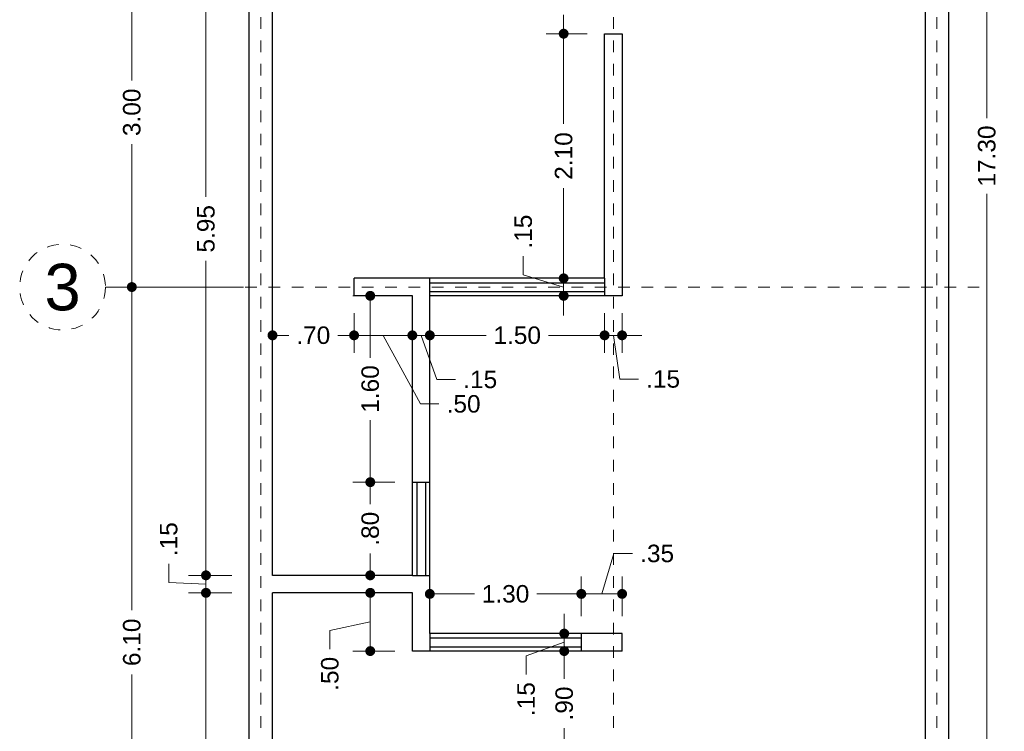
# Model space of a CAD drawing. Header units: millimetres. Extents: x 2562.8 to 2571.4, y 870.8 to 890.6.
# Tile 2 of 4: x 2562.8 to 2571.3, y 876.5 to 882.6. Entities that reach past the tile are written whole.
import ezdxf
from ezdxf.enums import TextEntityAlignment as Align

# ---------------------------------------------------------------- set-up
doc = ezdxf.new("R2010")
doc.units = ezdxf.units.MM
doc.header["$LTSCALE"] = 0.001
doc.linetypes.add('CENTER2', pattern=[28.575, 19.05, -3.175, 3.175, -3.175])
for name, color, linetype, lineweight in [('Cotas', 7, 'Continuous', 18), ('Ejes', 7, 'CENTER2', 5), ('Muros', 7, 'Continuous', 30), ('Ventanas', 250, 'Continuous', 25)]:
    doc.layers.add(name, color=color, linetype=linetype, lineweight=lineweight)
doc.styles.get("Standard").update_dxf_attribs({"font": 'arial.ttf'})
doc.dimstyles.new('1-100', dxfattribs={"dimscale": 100, "dimtxt": 0.0015, "dimasz": 0.00085, "dimexe": 0.0015, "dimexo": 0.0015, "dimgap": 0.0008, "dimtad": 0, "dimzin": 4, "dimdsep": 46, "dimtxsty": 'Standard', "dimblk": 'DOT', "dimcen": 0.09, "dimclrd": 256, "dimclre": 256, "dimclrt": 256, "dimadec": 0, "dimazin": 0, "dimtfac": 1, "dimtmove": 1, "dimatfit": 2, "dimfxl": 0.0015, "dimtfill": 1, "dimtolj": 1, "dimtzin": 4, "dimlwd": -1, "dimlwe": -1, "dimarcsym": 0})

# ---------------------------------------------------------------- blocks, each defined once
blk = doc.blocks.new('_DOT')
at = {"color": 0, "linetype": 'ByBlock'}
blk.add_line((-0.5, 0), (-1, 0), dxfattribs=at)
at = {"color": 0, "linetype": 'ByBlock', "const_width": 0.5}
blk.add_lwpolyline([(-0.25, 0, 1), (0.25, 0, 1)], format="xyb", close=True, dxfattribs=at)
blk = doc.blocks.new('*D4')
at = {"layer": 'Cotas', "transparency": 16777216}
for p, q in [((2564.7467, 883.298), (2563.6394, 883.298)), ((2563.7894, 883.213), (2563.7894, 882.0725)), ((2563.7894, 880.383), (2563.7894, 881.5235)), ((2564.7467, 880.298), (2563.6394, 880.298))]:
    blk.add_line(p, q, dxfattribs=at)
at = {"layer": 'Defpoints', "color": 0, "transparency": 16777216}
for p in [(2563.7894, 883.298), (2564.8967, 883.298), (2564.8967, 880.298)]:
    blk.add_point(p, dxfattribs=at)
at = {"layer": 'Cotas', "transparency": 16777216, "xscale": 0.08499999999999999, "yscale": 0.08499999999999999, "zscale": 0.08499999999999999}
for p, rotation in [((2563.7894, 883.298), 90), ((2563.7894, 880.298), 270)]:
    blk.add_blockref('_DOT', p, dxfattribs=dict(at, rotation=rotation))
at = {"layer": 'Cotas', "transparency": 16777216, "insert": (2563.7894, 881.798), "char_height": 0.15, "attachment_point": 5, "rotation": 90, "bg_fill": 3, "box_fill_scale": 1.1, "bg_fill_color": 256, "bg_fill_true_color": 13158600, "bg_fill_transparency": 0}
blk.add_mtext('\\A1;3.00', dxfattribs=at)
blk = doc.blocks.new('*D10')
at = {"layer": 'Cotas', "transparency": 16777216}
for p, q in [((2564.4257, 877.908), (2564.4257, 877.993)), ((2564.1062, 877.7614), (2564.1062, 877.9214)), ((2564.6467, 877.823), (2564.2757, 877.823)), ((2564.4257, 877.673), (2564.4257, 877.823)), ((2564.4257, 877.673), (2564.4257, 877.823)), ((2564.4257, 877.748), (2564.1062, 877.7614)), ((2564.6467, 877.673), (2564.2757, 877.673)), ((2564.4257, 877.588), (2564.4257, 877.503))]:
    blk.add_line(p, q, dxfattribs=at)
at = {"layer": 'Defpoints', "color": 0, "transparency": 16777216}
for p in [(2564.4257, 877.823), (2564.7967, 877.823), (2564.7967, 877.673)]:
    blk.add_point(p, dxfattribs=at)
at = {"layer": 'Cotas', "transparency": 16777216, "xscale": 0.08499999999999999, "yscale": 0.08499999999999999, "zscale": 0.08499999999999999}
for p, rotation in [((2564.4257, 877.823), 270), ((2564.4257, 877.673), 90)]:
    blk.add_blockref('_DOT', p, dxfattribs=dict(at, rotation=rotation))
at = {"layer": 'Cotas', "transparency": 16777216, "insert": (2564.1062, 878.1334), "char_height": 0.15, "attachment_point": 5, "rotation": 90, "bg_fill": 3, "box_fill_scale": 1.1, "bg_fill_color": 256, "bg_fill_true_color": 13158600, "bg_fill_transparency": 0}
blk.add_mtext('\\A1;.15', dxfattribs=at)
blk = doc.blocks.new('*D11')
at = {"layer": 'Cotas', "transparency": 16777216}
for p, q in [((2564.6467, 883.773), (2564.2757, 883.773)), ((2564.4257, 883.688), (2564.4257, 881.0734)), ((2564.4257, 877.908), (2564.4257, 880.5226)), ((2564.6467, 877.823), (2564.2757, 877.823))]:
    blk.add_line(p, q, dxfattribs=at)
at = {"layer": 'Defpoints', "color": 0, "transparency": 16777216}
for p in [(2564.4257, 883.773), (2564.7967, 883.773), (2564.7967, 877.823)]:
    blk.add_point(p, dxfattribs=at)
at = {"layer": 'Cotas', "transparency": 16777216, "xscale": 0.08499999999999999, "yscale": 0.08499999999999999, "zscale": 0.08499999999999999}
for p, rotation in [((2564.4257, 883.773), 90), ((2564.4257, 877.823), 270)]:
    blk.add_blockref('_DOT', p, dxfattribs=dict(at, rotation=rotation))
at = {"layer": 'Cotas', "transparency": 16777216, "insert": (2564.4257, 880.798), "char_height": 0.15, "attachment_point": 5, "rotation": 90, "bg_fill": 3, "box_fill_scale": 1.1, "bg_fill_color": 256, "bg_fill_true_color": 13158600, "bg_fill_transparency": 0}
blk.add_mtext('\\A1;5.95', dxfattribs=at)
blk = doc.blocks.new('*D23')
at = {"layer": 'Cotas', "transparency": 16777216}
for p, q in [((2570.9467, 890.073), (2571.2768, 890.073)), ((2571.1268, 889.988), (2571.1268, 881.7488)), ((2571.1268, 872.858), (2571.1268, 881.0972)), ((2570.9467, 872.773), (2571.2768, 872.773))]:
    blk.add_line(p, q, dxfattribs=at)
at = {"layer": 'Defpoints', "color": 0, "transparency": 16777216}
for p in [(2570.7967, 890.073), (2570.7967, 872.773), (2571.1268, 872.773)]:
    blk.add_point(p, dxfattribs=at)
at = {"layer": 'Cotas', "transparency": 16777216, "xscale": 0.08499999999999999, "yscale": 0.08499999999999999, "zscale": 0.08499999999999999}
for p, rotation in [((2571.1268, 890.073), 90), ((2571.1268, 872.773), 270)]:
    blk.add_blockref('_DOT', p, dxfattribs=dict(at, rotation=rotation))
at = {"layer": 'Cotas', "transparency": 16777216, "insert": (2571.1268, 881.423), "char_height": 0.15, "attachment_point": 5, "rotation": 90, "bg_fill": 3, "box_fill_scale": 1.1, "bg_fill_color": 256, "bg_fill_true_color": 13158600, "bg_fill_transparency": 0}
blk.add_mtext('\\A1;17.30', dxfattribs=at)
blk = doc.blocks.new('*D27')
at = {"layer": 'Cotas', "transparency": 16777216}
for p, q in [((2567.3023, 877.173), (2567.6504, 877.173)), ((2567.5004, 877.088), (2567.5004, 876.9341)), ((2567.5004, 876.358), (2567.5004, 876.5119)), ((2567.6967, 876.273), (2567.3504, 876.273))]:
    blk.add_line(p, q, dxfattribs=at)
at = {"layer": 'Defpoints', "color": 0, "transparency": 16777216}
for p in [(2567.1523, 877.173), (2567.5004, 877.173), (2567.8467, 876.273)]:
    blk.add_point(p, dxfattribs=at)
at = {"layer": 'Cotas', "transparency": 16777216, "xscale": 0.08499999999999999, "yscale": 0.08499999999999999, "zscale": 0.08499999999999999}
for p, rotation in [((2567.5004, 877.173), 90), ((2567.5004, 876.273), 270)]:
    blk.add_blockref('_DOT', p, dxfattribs=dict(at, rotation=rotation))
at = {"layer": 'Cotas', "transparency": 16777216, "insert": (2567.5004, 876.723), "char_height": 0.15, "attachment_point": 5, "rotation": 90, "bg_fill": 3, "box_fill_scale": 1.1, "bg_fill_color": 256, "bg_fill_true_color": 13158600, "bg_fill_transparency": 0}
blk.add_mtext('\\A1;.90', dxfattribs=at)
blk = doc.blocks.new('*D28')
at = {"layer": 'Cotas', "transparency": 16777216}
for p, q in [((2566.3467, 877.473), (2566.3467, 877.8136)), ((2567.6467, 877.473), (2567.6467, 877.8136)), ((2566.4317, 877.6636), (2566.7292, 877.6636)), ((2567.5617, 877.6636), (2567.2642, 877.6636))]:
    blk.add_line(p, q, dxfattribs=at)
at = {"layer": 'Defpoints', "color": 0, "transparency": 16777216}
for p in [(2567.6467, 877.6636), (2566.3467, 877.323), (2567.6467, 877.323)]:
    blk.add_point(p, dxfattribs=at)
at = {"layer": 'Cotas', "transparency": 16777216, "xscale": 0.08499999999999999, "yscale": 0.08499999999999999, "zscale": 0.08499999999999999, "rotation": 180}
blk.add_blockref('_DOT', (2566.3467, 877.6636), dxfattribs=at)
at = {"layer": 'Cotas', "transparency": 16777216, "xscale": 0.08499999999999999, "yscale": 0.08499999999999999, "zscale": 0.08499999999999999}
blk.add_blockref('_DOT', (2567.6467, 877.6636), dxfattribs=at)
at = {"layer": 'Cotas', "transparency": 16777216, "insert": (2566.9967, 877.6636), "char_height": 0.15, "attachment_point": 5, "bg_fill": 3, "box_fill_scale": 1.1, "bg_fill_color": 256, "bg_fill_true_color": 13158600, "bg_fill_transparency": 0}
blk.add_mtext('\\A1;1.30', dxfattribs=at)
blk = doc.blocks.new('*D29')
at = {"layer": 'Cotas', "transparency": 16777216}
for p, q in [((2567.8217, 877.6636), (2567.9257, 878.0102)), ((2567.9257, 878.0102), (2568.0857, 878.0102)), ((2567.6467, 877.473), (2567.6467, 877.8136)), ((2567.9967, 877.473), (2567.9967, 877.8136)), ((2567.7317, 877.6636), (2567.9117, 877.6636))]:
    blk.add_line(p, q, dxfattribs=at)
at = {"layer": 'Defpoints', "color": 0, "transparency": 16777216}
for p in [(2567.9967, 877.6636), (2567.6467, 877.323), (2567.9967, 877.323)]:
    blk.add_point(p, dxfattribs=at)
at = {"layer": 'Cotas', "transparency": 16777216, "xscale": 0.08499999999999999, "yscale": 0.08499999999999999, "zscale": 0.08499999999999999, "rotation": 180}
blk.add_blockref('_DOT', (2567.6467, 877.6636), dxfattribs=at)
at = {"layer": 'Cotas', "transparency": 16777216, "xscale": 0.08499999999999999, "yscale": 0.08499999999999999, "zscale": 0.08499999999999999}
blk.add_blockref('_DOT', (2567.9967, 877.6636), dxfattribs=at)
at = {"layer": 'Cotas', "transparency": 16777216, "insert": (2568.2976, 878.0102), "char_height": 0.15, "attachment_point": 5, "bg_fill": 3, "box_fill_scale": 1.1, "bg_fill_color": 256, "bg_fill_true_color": 13158600, "bg_fill_transparency": 0}
blk.add_mtext('\\A1;.35', dxfattribs=at)
blk = doc.blocks.new('*D30')
at = {"layer": 'Cotas', "transparency": 16777216}
for p, q in [((2565.6967, 880.073), (2565.6967, 879.7335)), ((2566.1967, 880.073), (2566.1967, 879.7335)), ((2565.7817, 879.8835), (2566.1117, 879.8835)), ((2565.9467, 879.8835), (2566.2654, 879.2943)), ((2566.2654, 879.2943), (2566.4254, 879.2943))]:
    blk.add_line(p, q, dxfattribs=at)
at = {"layer": 'Defpoints', "color": 0, "transparency": 16777216}
for p in [(2565.6967, 880.223), (2566.1967, 880.223), (2566.1967, 879.8835)]:
    blk.add_point(p, dxfattribs=at)
at = {"layer": 'Cotas', "transparency": 16777216, "xscale": 0.08499999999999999, "yscale": 0.08499999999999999, "zscale": 0.08499999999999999, "rotation": 180}
blk.add_blockref('_DOT', (2565.6967, 879.8835), dxfattribs=at)
at = {"layer": 'Cotas', "transparency": 16777216, "xscale": 0.08499999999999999, "yscale": 0.08499999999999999, "zscale": 0.08499999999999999}
blk.add_blockref('_DOT', (2566.1967, 879.8835), dxfattribs=at)
at = {"layer": 'Cotas', "transparency": 16777216, "insert": (2566.6366, 879.2943), "char_height": 0.15, "attachment_point": 5, "bg_fill": 3, "box_fill_scale": 1.1, "bg_fill_color": 256, "bg_fill_true_color": 13158600, "bg_fill_transparency": 0}
blk.add_mtext('\\A1;.50', dxfattribs=at)
blk = doc.blocks.new('*D31')
at = {"layer": 'Cotas', "transparency": 16777216}
for p, q in [((2566.3467, 880.073), (2566.3467, 879.7335)), ((2567.8467, 880.073), (2567.8467, 879.7335)), ((2566.4317, 879.8835), (2566.8292, 879.8835)), ((2567.7617, 879.8835), (2567.3642, 879.8835))]:
    blk.add_line(p, q, dxfattribs=at)
at = {"layer": 'Defpoints', "color": 0, "transparency": 16777216}
for p in [(2566.3467, 880.223), (2567.8467, 880.223), (2567.8467, 879.8835)]:
    blk.add_point(p, dxfattribs=at)
at = {"layer": 'Cotas', "transparency": 16777216, "xscale": 0.08499999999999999, "yscale": 0.08499999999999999, "zscale": 0.08499999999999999, "rotation": 180}
blk.add_blockref('_DOT', (2566.3467, 879.8835), dxfattribs=at)
at = {"layer": 'Cotas', "transparency": 16777216, "xscale": 0.08499999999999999, "yscale": 0.08499999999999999, "zscale": 0.08499999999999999}
blk.add_blockref('_DOT', (2567.8467, 879.8835), dxfattribs=at)
at = {"layer": 'Cotas', "transparency": 16777216, "insert": (2567.0967, 879.8835), "char_height": 0.15, "attachment_point": 5, "bg_fill": 3, "box_fill_scale": 1.1, "bg_fill_color": 256, "bg_fill_true_color": 13158600, "bg_fill_transparency": 0}
blk.add_mtext('\\A1;1.50', dxfattribs=at)
blk = doc.blocks.new('*D32')
at = {"layer": 'Cotas', "transparency": 16777216}
for p, q in [((2567.8467, 880.073), (2567.8467, 879.7335)), ((2567.9967, 880.073), (2567.9967, 879.7335)), ((2567.7617, 879.8835), (2567.6767, 879.8835)), ((2567.8467, 879.8835), (2567.9967, 879.8835)), ((2567.8467, 879.8835), (2567.9967, 879.8835)), ((2567.9217, 879.8835), (2567.9766, 879.5082)), ((2568.0817, 879.8835), (2568.1667, 879.8835)), ((2567.9766, 879.5082), (2568.1366, 879.5082))]:
    blk.add_line(p, q, dxfattribs=at)
at = {"layer": 'Defpoints', "color": 0, "transparency": 16777216}
for p in [(2567.8467, 880.223), (2567.9967, 880.223), (2567.9967, 879.8835)]:
    blk.add_point(p, dxfattribs=at)
at = {"layer": 'Cotas', "transparency": 16777216, "xscale": 0.08499999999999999, "yscale": 0.08499999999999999, "zscale": 0.08499999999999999}
blk.add_blockref('_DOT', (2567.8467, 879.8835), dxfattribs=at)
at = {"layer": 'Cotas', "transparency": 16777216, "xscale": 0.08499999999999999, "yscale": 0.08499999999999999, "zscale": 0.08499999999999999, "rotation": 180}
blk.add_blockref('_DOT', (2567.9967, 879.8835), dxfattribs=at)
at = {"layer": 'Cotas', "transparency": 16777216, "insert": (2568.3485, 879.5082), "char_height": 0.15, "attachment_point": 5, "bg_fill": 3, "box_fill_scale": 1.1, "bg_fill_color": 256, "bg_fill_true_color": 13158600, "bg_fill_transparency": 0}
blk.add_mtext('\\A1;.15', dxfattribs=at)
blk = doc.blocks.new('*D43')
at = {"layer": 'Cotas', "transparency": 16777216}
for p, q in [((2565.6967, 880.073), (2565.6967, 879.7335)), ((2565.0817, 879.8835), (2565.1355, 879.8835)), ((2565.6117, 879.8835), (2565.5578, 879.8835)), ((2564.9967, 879.8398), (2564.9967, 879.7335))]:
    blk.add_line(p, q, dxfattribs=at)
at = {"layer": 'Defpoints', "color": 0, "transparency": 16777216}
for p in [(2565.6967, 880.223), (2564.9967, 879.9898), (2564.9967, 879.8835)]:
    blk.add_point(p, dxfattribs=at)
at = {"layer": 'Cotas', "transparency": 16777216, "xscale": 0.08499999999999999, "yscale": 0.08499999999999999, "zscale": 0.08499999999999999, "rotation": 180}
blk.add_blockref('_DOT', (2564.9967, 879.8835), dxfattribs=at)
at = {"layer": 'Cotas', "transparency": 16777216, "xscale": 0.08499999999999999, "yscale": 0.08499999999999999, "zscale": 0.08499999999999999}
blk.add_blockref('_DOT', (2565.6967, 879.8835), dxfattribs=at)
at = {"layer": 'Cotas', "transparency": 16777216, "insert": (2565.3467, 879.8835), "char_height": 0.15, "attachment_point": 5, "bg_fill": 3, "box_fill_scale": 1.1, "bg_fill_color": 256, "bg_fill_true_color": 13158600, "bg_fill_transparency": 0}
blk.add_mtext('\\A1;.70', dxfattribs=at)
blk = doc.blocks.new('*D44')
at = {"layer": 'Cotas', "transparency": 16777216}
for p, q in [((2566.1967, 880.073), (2566.1967, 879.7335)), ((2566.1117, 879.8835), (2566.0267, 879.8835)), ((2566.1967, 879.8835), (2566.3467, 879.8835)), ((2566.1967, 879.8835), (2566.3467, 879.8835)), ((2566.2717, 879.8835), (2566.4074, 879.5042)), ((2566.4317, 879.8835), (2566.5167, 879.8835)), ((2566.4074, 879.5042), (2566.5674, 879.5042))]:
    blk.add_line(p, q, dxfattribs=at)
at = {"layer": 'Defpoints', "color": 0, "transparency": 16777216}
for p in [(2566.1967, 880.223), (2566.3467, 879.8835), (2566.3467, 879.8835)]:
    blk.add_point(p, dxfattribs=at)
at = {"layer": 'Cotas', "transparency": 16777216, "xscale": 0.08499999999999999, "yscale": 0.08499999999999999, "zscale": 0.08499999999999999}
blk.add_blockref('_DOT', (2566.1967, 879.8835), dxfattribs=at)
at = {"layer": 'Cotas', "transparency": 16777216, "xscale": 0.08499999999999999, "yscale": 0.08499999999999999, "zscale": 0.08499999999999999, "rotation": 180}
blk.add_blockref('_DOT', (2566.3467, 879.8835), dxfattribs=at)
at = {"layer": 'Cotas', "transparency": 16777216, "insert": (2566.7793, 879.5042), "char_height": 0.15, "attachment_point": 5, "bg_fill": 3, "box_fill_scale": 1.1, "bg_fill_color": 256, "bg_fill_true_color": 13158600, "bg_fill_transparency": 0}
blk.add_mtext('\\A1;.15', dxfattribs=at)
blk = doc.blocks.new('*D57')
at = {"layer": 'Cotas', "transparency": 16777216}
for p, q in [((2567.6967, 882.473), (2567.3453, 882.473)), ((2567.4953, 882.388), (2567.4953, 881.6989)), ((2567.4953, 880.458), (2567.4953, 881.1472)), ((2567.6967, 880.373), (2567.3453, 880.373))]:
    blk.add_line(p, q, dxfattribs=at)
at = {"layer": 'Defpoints', "color": 0, "transparency": 16777216}
for p in [(2567.8467, 882.473), (2567.4953, 880.373), (2567.8467, 880.373)]:
    blk.add_point(p, dxfattribs=at)
at = {"layer": 'Cotas', "transparency": 16777216, "xscale": 0.08499999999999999, "yscale": 0.08499999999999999, "zscale": 0.08499999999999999}
for p, rotation in [((2567.4953, 882.473), 90), ((2567.4953, 880.373), 270)]:
    blk.add_blockref('_DOT', p, dxfattribs=dict(at, rotation=rotation))
at = {"layer": 'Cotas', "transparency": 16777216, "insert": (2567.4953, 881.423), "char_height": 0.15, "attachment_point": 5, "rotation": 90, "bg_fill": 3, "box_fill_scale": 1.1, "bg_fill_color": 256, "bg_fill_true_color": 13158600, "bg_fill_transparency": 0}
blk.add_mtext('\\A1;2.10', dxfattribs=at)
blk = doc.blocks.new('*D58')
at = {"layer": 'Cotas', "transparency": 16777216}
for p, q in [((2567.1487, 880.402), (2567.1487, 880.562)), ((2567.4953, 880.458), (2567.4953, 880.543)), ((2567.4953, 880.298), (2567.1487, 880.402)), ((2567.6967, 880.373), (2567.3453, 880.373)), ((2567.4953, 880.373), (2567.4953, 880.223)), ((2567.4953, 880.373), (2567.4953, 880.223)), ((2567.6967, 880.223), (2567.3453, 880.223)), ((2567.4953, 880.138), (2567.4953, 880.053))]:
    blk.add_line(p, q, dxfattribs=at)
at = {"layer": 'Defpoints', "color": 0, "transparency": 16777216}
for p in [(2567.8467, 880.373), (2567.4953, 880.223), (2567.8467, 880.223)]:
    blk.add_point(p, dxfattribs=at)
at = {"layer": 'Cotas', "transparency": 16777216, "xscale": 0.08499999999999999, "yscale": 0.08499999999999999, "zscale": 0.08499999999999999}
for p, rotation in [((2567.4953, 880.373), 270), ((2567.4953, 880.223), 90)]:
    blk.add_blockref('_DOT', p, dxfattribs=dict(at, rotation=rotation))
at = {"layer": 'Cotas', "transparency": 16777216, "insert": (2567.1487, 880.7739), "char_height": 0.15, "attachment_point": 5, "rotation": 90, "bg_fill": 3, "box_fill_scale": 1.1, "bg_fill_color": 256, "bg_fill_true_color": 13158600, "bg_fill_transparency": 0}
blk.add_mtext('\\A1;.15', dxfattribs=at)
blk = doc.blocks.new('*D62')
at = {"layer": 'Cotas', "transparency": 16777216}
for p, q in [((2567.8467, 883.223), (2567.3453, 883.223)), ((2567.4953, 883.138), (2567.4953, 883.06)), ((2567.4953, 882.558), (2567.4953, 882.6361)), ((2567.6967, 882.473), (2567.3453, 882.473))]:
    blk.add_line(p, q, dxfattribs=at)
at = {"layer": 'Defpoints', "color": 0, "transparency": 16777216}
for p in [(2567.9967, 883.223), (2567.4953, 882.473), (2567.8467, 882.473)]:
    blk.add_point(p, dxfattribs=at)
at = {"layer": 'Cotas', "transparency": 16777216, "xscale": 0.08499999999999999, "yscale": 0.08499999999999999, "zscale": 0.08499999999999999}
for p, rotation in [((2567.4953, 883.223), 90), ((2567.4953, 882.473), 270)]:
    blk.add_blockref('_DOT', p, dxfattribs=dict(at, rotation=rotation))
at = {"layer": 'Cotas', "transparency": 16777216, "insert": (2567.4953, 882.848), "char_height": 0.15, "attachment_point": 5, "rotation": 90, "bg_fill": 3, "box_fill_scale": 1.1, "bg_fill_color": 256, "bg_fill_true_color": 13158600, "bg_fill_transparency": 0}
blk.add_mtext('\\A1;.75', dxfattribs=at)
blk = doc.blocks.new('*D63')
at = {"layer": 'Cotas', "transparency": 16777216}
for p, q in [((2564.7467, 880.298), (2563.6394, 880.298)), ((2563.7894, 880.213), (2563.7894, 877.523)), ((2563.7894, 874.283), (2563.7894, 876.973)), ((2564.6467, 874.198), (2563.6394, 874.198))]:
    blk.add_line(p, q, dxfattribs=at)
at = {"layer": 'Defpoints', "color": 0, "transparency": 16777216}
for p in [(2564.8967, 880.298), (2563.7894, 874.198), (2564.7967, 874.198)]:
    blk.add_point(p, dxfattribs=at)
at = {"layer": 'Cotas', "transparency": 16777216, "xscale": 0.08499999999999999, "yscale": 0.08499999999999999, "zscale": 0.08499999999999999}
for p, rotation in [((2563.7894, 880.298), 90), ((2563.7894, 874.198), 270)]:
    blk.add_blockref('_DOT', p, dxfattribs=dict(at, rotation=rotation))
at = {"layer": 'Cotas', "transparency": 16777216, "insert": (2563.7894, 877.248), "char_height": 0.15, "attachment_point": 5, "rotation": 90, "bg_fill": 3, "box_fill_scale": 1.1, "bg_fill_color": 256, "bg_fill_true_color": 13158600, "bg_fill_transparency": 0}
blk.add_mtext('\\A1;6.10', dxfattribs=at)
blk = doc.blocks.new('*D64')
at = {"layer": 'Cotas', "transparency": 16777216}
for p, q in [((2564.6467, 877.673), (2564.2757, 877.673)), ((2564.4257, 877.588), (2564.4257, 876.2475)), ((2564.4257, 874.358), (2564.4257, 875.6985)), ((2564.6467, 874.273), (2564.2757, 874.273))]:
    blk.add_line(p, q, dxfattribs=at)
at = {"layer": 'Defpoints', "color": 0, "transparency": 16777216}
for p in [(2564.7967, 877.673), (2564.4257, 874.273), (2564.7967, 874.273)]:
    blk.add_point(p, dxfattribs=at)
at = {"layer": 'Cotas', "transparency": 16777216, "xscale": 0.08499999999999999, "yscale": 0.08499999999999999, "zscale": 0.08499999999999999}
for p, rotation in [((2564.4257, 877.673), 90), ((2564.4257, 874.273), 270)]:
    blk.add_blockref('_DOT', p, dxfattribs=dict(at, rotation=rotation))
at = {"layer": 'Cotas', "transparency": 16777216, "insert": (2564.4257, 875.973), "char_height": 0.15, "attachment_point": 5, "rotation": 90, "bg_fill": 3, "box_fill_scale": 1.1, "bg_fill_color": 256, "bg_fill_true_color": 13158600, "bg_fill_transparency": 0}
blk.add_mtext('\\A1;3.40', dxfattribs=at)
blk = doc.blocks.new('*D68')
at = {"layer": 'Cotas', "transparency": 16777216}
for p, q in [((2566.0467, 878.623), (2565.6856, 878.623)), ((2565.8356, 878.538), (2565.8356, 878.4341)), ((2565.8356, 877.908), (2565.8356, 878.0119)), ((2566.0467, 877.823), (2565.6856, 877.823))]:
    blk.add_line(p, q, dxfattribs=at)
at = {"layer": 'Defpoints', "color": 0, "transparency": 16777216}
for p in [(2565.8356, 878.623), (2566.1967, 878.623), (2566.1967, 877.823)]:
    blk.add_point(p, dxfattribs=at)
at = {"layer": 'Cotas', "transparency": 16777216, "xscale": 0.08499999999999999, "yscale": 0.08499999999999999, "zscale": 0.08499999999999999}
for p, rotation in [((2565.8356, 878.623), 90), ((2565.8356, 877.823), 270)]:
    blk.add_blockref('_DOT', p, dxfattribs=dict(at, rotation=rotation))
at = {"layer": 'Cotas', "transparency": 16777216, "insert": (2565.8356, 878.223), "char_height": 0.15, "attachment_point": 5, "rotation": 90, "bg_fill": 3, "box_fill_scale": 1.1, "bg_fill_color": 256, "bg_fill_true_color": 13158600, "bg_fill_transparency": 0}
blk.add_mtext('\\A1;.80', dxfattribs=at)
blk = doc.blocks.new('*D69')
at = {"layer": 'Cotas', "transparency": 16777216}
for p, q in [((2566.0467, 880.223), (2565.6856, 880.223)), ((2565.8356, 880.138), (2565.8356, 879.6905)), ((2565.8356, 878.708), (2565.8356, 879.1555)), ((2566.0467, 878.623), (2565.6856, 878.623))]:
    blk.add_line(p, q, dxfattribs=at)
at = {"layer": 'Defpoints', "color": 0, "transparency": 16777216}
for p in [(2565.8356, 880.223), (2566.1967, 880.223), (2566.1967, 878.623)]:
    blk.add_point(p, dxfattribs=at)
at = {"layer": 'Cotas', "transparency": 16777216, "xscale": 0.08499999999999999, "yscale": 0.08499999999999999, "zscale": 0.08499999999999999}
for p, rotation in [((2565.8356, 880.223), 90), ((2565.8356, 878.623), 270)]:
    blk.add_blockref('_DOT', p, dxfattribs=dict(at, rotation=rotation))
at = {"layer": 'Cotas', "transparency": 16777216, "insert": (2565.8356, 879.423), "char_height": 0.15, "attachment_point": 5, "rotation": 90, "bg_fill": 3, "box_fill_scale": 1.1, "bg_fill_color": 256, "bg_fill_true_color": 13158600, "bg_fill_transparency": 0}
blk.add_mtext('\\A1;1.60', dxfattribs=at)
blk = doc.blocks.new('*D70')
at = {"layer": 'Cotas', "transparency": 16777216}
for p, q in [((2566.0467, 877.673), (2565.6856, 877.673)), ((2565.8356, 877.588), (2565.8356, 877.258)), ((2565.8356, 877.423), (2565.489, 877.3487)), ((2565.489, 877.3487), (2565.489, 877.1887)), ((2566.0467, 877.173), (2565.6856, 877.173))]:
    blk.add_line(p, q, dxfattribs=at)
at = {"layer": 'Defpoints', "color": 0, "transparency": 16777216}
for p in [(2566.1967, 877.673), (2565.8356, 877.173), (2566.1967, 877.173)]:
    blk.add_point(p, dxfattribs=at)
at = {"layer": 'Cotas', "transparency": 16777216, "xscale": 0.08499999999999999, "yscale": 0.08499999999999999, "zscale": 0.08499999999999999}
for p, rotation in [((2565.8356, 877.673), 90), ((2565.8356, 877.173), 270)]:
    blk.add_blockref('_DOT', p, dxfattribs=dict(at, rotation=rotation))
at = {"layer": 'Cotas', "transparency": 16777216, "insert": (2565.489, 876.9776), "char_height": 0.15, "attachment_point": 5, "rotation": 90, "bg_fill": 3, "box_fill_scale": 1.1, "bg_fill_color": 256, "bg_fill_true_color": 13158600, "bg_fill_transparency": 0}
blk.add_mtext('\\A1;.50', dxfattribs=at)
blk = doc.blocks.new('*D71')
at = {"layer": 'Cotas', "transparency": 16777216}
for p, q in [((2567.5004, 877.408), (2567.5004, 877.493)), ((2567.4967, 877.323), (2567.3504, 877.323)), ((2567.5004, 877.173), (2567.5004, 877.323)), ((2567.5004, 877.173), (2567.5004, 877.323)), ((2567.5004, 877.248), (2567.1731, 877.1326)), ((2567.1731, 877.1326), (2567.1731, 876.9726)), ((2567.3023, 877.173), (2567.6504, 877.173)), ((2567.5004, 877.088), (2567.5004, 877.003))]:
    blk.add_line(p, q, dxfattribs=at)
at = {"layer": 'Defpoints', "color": 0, "transparency": 16777216}
for p in [(2567.5004, 877.323), (2567.6467, 877.323), (2567.1523, 877.173)]:
    blk.add_point(p, dxfattribs=at)
at = {"layer": 'Cotas', "transparency": 16777216, "xscale": 0.08499999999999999, "yscale": 0.08499999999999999, "zscale": 0.08499999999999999}
for p, rotation in [((2567.5004, 877.323), 270), ((2567.5004, 877.173), 90)]:
    blk.add_blockref('_DOT', p, dxfattribs=dict(at, rotation=rotation))
at = {"layer": 'Cotas', "transparency": 16777216, "insert": (2567.1731, 876.7606), "char_height": 0.15, "attachment_point": 5, "rotation": 90, "bg_fill": 3, "box_fill_scale": 1.1, "bg_fill_color": 256, "bg_fill_true_color": 13158600, "bg_fill_transparency": 0}
blk.add_mtext('\\A1;.15', dxfattribs=at)

msp = doc.modelspace()

# ---------------------------------------------------------------- linework, layer by layer
at = {"layer": 'Ejes', "linetype": 'CENTER2'}
for p, q in [((2564.8967, 871.5147), (2564.8967, 890.2605)), ((2567.9217, 871.5147), (2567.9217, 890.2605)), ((2570.6967, 871.5147), (2570.6967, 890.2605)), ((2563.5633, 880.298), (2571.0612, 880.298))]:
    msp.add_line(p, q, dxfattribs=at)
at = {"layer": 'Ejes'}
msp.add_circle((2563.1952, 880.298), 0.3682, dxfattribs=at)
at = {"layer": 'Muros'}
for p, q in [((2564.7967, 874.123), (2564.7967, 890.073)), ((2570.7967, 890.073), (2570.7967, 872.773)), ((2564.9967, 877.823), (2564.9967, 883.773)), ((2570.5967, 883.223), (2570.5967, 872.773)), ((2567.8467, 880.373), (2567.8467, 882.473)), ((2567.8467, 882.473), (2567.9967, 882.473)), ((2567.9967, 882.473), (2567.9967, 880.223)), ((2567.8467, 880.373), (2565.6967, 880.373)), ((2565.6967, 880.223), (2565.6967, 880.373)), ((2566.1967, 880.223), (2565.6967, 880.223)), ((2566.1967, 877.823), (2566.1967, 880.223)), ((2566.3467, 877.323), (2566.3467, 880.223)), ((2567.9967, 880.223), (2566.3467, 880.223)), ((2566.1967, 877.823), (2564.9967, 877.823)), ((2564.9967, 874.273), (2564.9967, 877.673)), ((2566.1967, 877.673), (2564.9967, 877.673)), ((2566.1967, 877.173), (2566.1967, 877.673)), ((2567.9967, 877.323), (2566.3467, 877.323)), ((2567.9967, 877.173), (2567.9967, 877.323)), ((2567.9967, 877.173), (2566.1967, 877.173))]:
    msp.add_line(p, q, dxfattribs=at)
at = {"layer": 'Ventanas'}
for p, q in [((2566.3467, 880.223), (2566.3467, 880.373)), ((2566.3467, 880.3355), (2567.8467, 880.3355)), ((2567.8467, 880.373), (2567.8467, 880.223)), ((2566.1967, 878.623), (2566.3467, 878.623)), ((2566.2342, 878.623), (2566.2342, 877.823)), ((2566.1967, 877.823), (2566.3467, 877.823)), ((2566.3467, 877.323), (2566.3467, 877.173)), ((2567.6467, 877.323), (2567.6467, 877.173))]:
    msp.add_line(p, q, dxfattribs=at)

# ---------------------------------------------------------------- texts
at = {"layer": 'Ejes'}
msp.add_text('3', height=0.4, dxfattribs=at).set_placement((2563.1952, 880.298), align=Align.MIDDLE_CENTER)

# ---------------------------------------------------------------- next in the draw order: dimensions: what is measured, and where the dimension line sits
at = {"layer": 'Cotas'}
for base, p1, p2, picture, middle in [((2571.1268, 872.773), (2570.7967, 890.073), (2570.7967, 872.773), '*D23', (2571.1268, 881.423)), ((2563.7894, 883.298), (2564.8967, 880.298), (2564.8967, 883.298), '*D4', (2563.7894, 881.798)), ((2567.4953, 880.373), (2567.8467, 882.473), (2567.8467, 880.373), '*D57', (2567.4953, 881.423)), ((2565.8356, 878.623), (2566.1967, 877.823), (2566.1967, 878.623), '*D68', (2565.8356, 878.223)), ((2567.5004, 877.173), (2567.8467, 876.273), (2567.1523, 877.173), '*D27', (2567.5004, 876.723))]:
    dim = msp.add_linear_dim(base=base, p1=p1, p2=p2, angle=90, dimstyle='1-100', dxfattribs=at)
    dim.commit()
    dim.dimension.update_dxf_attribs({"geometry": picture, "text_midpoint": middle})
dim = msp.add_linear_dim(base=(2566.1967, 879.8835), p1=(2565.6967, 880.223), p2=(2566.1967, 880.223), dimstyle='1-100', dxfattribs=at)
dim.commit()
dim.dimension.update_dxf_attribs({"geometry": '*D30', "text_midpoint": (2566.5054, 879.2943), "dimtype": 160})
for base, p1, p2, picture, middle in [((2564.4257, 877.823), (2564.7967, 877.673), (2564.7967, 877.823), '*D10', (2564.1062, 878.0014)), ((2565.8356, 877.173), (2566.1967, 877.673), (2566.1967, 877.173), '*D70', (2565.489, 877.1087))]:
    dim = msp.add_linear_dim(base=base, p1=p1, p2=p2, angle=90, dimstyle='1-100', dxfattribs=at)
    dim.commit()
    dim.dimension.update_dxf_attribs({"geometry": picture, "text_midpoint": middle, "dimtype": 160})
dim = msp.add_linear_dim(base=(2567.6467, 877.6636), p1=(2566.3467, 877.323), p2=(2567.6467, 877.323), dimstyle='1-100', dxfattribs=at)
dim.commit()
dim.dimension.update_dxf_attribs({"geometry": '*D28', "text_midpoint": (2566.9967, 877.6636)})

# ---------------------------------------------------------------- next in the draw order: linework, layer by layer
at = {"layer": 'Ventanas'}
for p, q in [((2566.3092, 878.623), (2566.3092, 877.823)), ((2566.3467, 877.2105), (2567.6467, 877.2105))]:
    msp.add_line(p, q, dxfattribs=at)

# ---------------------------------------------------------------- next in the draw order: dimensions: what is measured, and where the dimension line sits
at = {"layer": 'Cotas'}
dim = msp.add_linear_dim(base=(2564.4257, 883.773), p1=(2564.7967, 877.823), p2=(2564.7967, 883.773), angle=90, dimstyle='1-100', dxfattribs=at)
dim.commit()
dim.dimension.update_dxf_attribs({"geometry": '*D11', "text_midpoint": (2564.4257, 880.798)})
dim = msp.add_linear_dim(base=(2567.4953, 882.473), p1=(2567.9967, 883.223), p2=(2567.8467, 882.473), angle=90, dimstyle='1-100', dxfattribs=at)
dim.commit()
dim.dimension.update_dxf_attribs({"geometry": '*D62', "text_midpoint": (2567.4953, 882.848), "dimtype": 160})
dim = msp.add_linear_dim(base=(2564.9967, 879.8835), p1=(2565.6967, 880.223), p2=(2564.9967, 879.9898), dimstyle='1-100', dxfattribs=at)
dim.commit()
dim.dimension.update_dxf_attribs({"geometry": '*D43', "text_midpoint": (2565.3467, 879.8835), "dimtype": 160})
for base, p1, p2, picture, middle in [((2567.8467, 879.8835), (2566.3467, 880.223), (2567.8467, 880.223), '*D31', (2567.0967, 879.8835)), ((2567.9967, 877.6636), (2567.6467, 877.323), (2567.9967, 877.323), '*D29', (2568.1657, 878.0102))]:
    dim = msp.add_linear_dim(base=base, p1=p1, p2=p2, dimstyle='1-100', dxfattribs=at)
    dim.commit()
    dim.dimension.update_dxf_attribs({"geometry": picture, "text_midpoint": middle})

# ---------------------------------------------------------------- next in the draw order: linework, layer by layer
at = {"layer": 'Ventanas'}
msp.add_line((2566.3467, 877.2855), (2567.6467, 877.2855), dxfattribs=at)

# ---------------------------------------------------------------- next in the draw order: dimensions: what is measured, and where the dimension line sits
at = {"layer": 'Cotas'}
dim = msp.add_linear_dim(base=(2563.7894, 874.198), p1=(2564.8967, 880.298), p2=(2564.7967, 874.198), angle=90, dimstyle='1-100', dxfattribs=at)
dim.commit()
dim.dimension.update_dxf_attribs({"geometry": '*D63', "text_midpoint": (2563.7894, 877.248)})
for base, p1, p2, picture, middle in [((2566.3467, 879.8835), (2566.1967, 880.223), (2566.3467, 879.8835), '*D44', (2566.6474, 879.5042)), ((2567.9967, 879.8835), (2567.8467, 880.223), (2567.9967, 880.223), '*D32', (2568.2166, 879.5082))]:
    dim = msp.add_linear_dim(base=base, p1=p1, p2=p2, dimstyle='1-100', dxfattribs=at)
    dim.commit()
    dim.dimension.update_dxf_attribs({"geometry": picture, "text_midpoint": middle, "dimtype": 160})

# ---------------------------------------------------------------- next in the draw order: linework, layer by layer
at = {"layer": 'Ventanas'}
msp.add_line((2566.3467, 880.2605), (2567.8467, 880.2605), dxfattribs=at)

# ---------------------------------------------------------------- next in the draw order: dimensions: what is measured, and where the dimension line sits
at = {"layer": 'Cotas'}
for base, p1, p2, picture, middle in [((2565.8356, 880.223), (2566.1967, 878.623), (2566.1967, 880.223), '*D69', (2565.8356, 879.423)), ((2564.4257, 874.273), (2564.7967, 877.673), (2564.7967, 874.273), '*D64', (2564.4257, 875.973))]:
    dim = msp.add_linear_dim(base=base, p1=p1, p2=p2, angle=90, dimstyle='1-100', dxfattribs=at)
    dim.commit()
    dim.dimension.update_dxf_attribs({"geometry": picture, "text_midpoint": middle})
dim = msp.add_linear_dim(base=(2567.5004, 877.323), p1=(2567.1523, 877.173), p2=(2567.6467, 877.323), angle=90, dimstyle='1-100', dxfattribs=at)
dim.commit()
dim.dimension.update_dxf_attribs({"geometry": '*D71', "text_midpoint": (2567.1731, 876.8926), "dimtype": 160})

# ---------------------------------------------------------------- next in the draw order: dimensions: what is measured, and where the dimension line sits
dim = msp.add_linear_dim(base=(2567.4953, 880.223), p1=(2567.8467, 880.373), p2=(2567.8467, 880.223), angle=90, dimstyle='1-100', dxfattribs=at)
dim.commit()
dim.dimension.update_dxf_attribs({"geometry": '*D58', "text_midpoint": (2567.1487, 880.642)})

doc.saveas('drawing.dxf')
